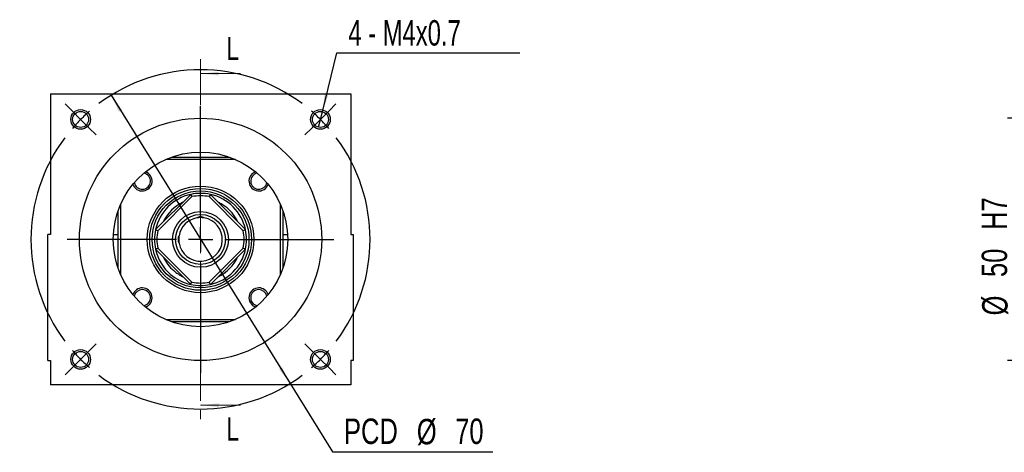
# Model space of a CAD drawing. Header units: millimetres. Extents: x 33 to 273, y 7 to 196.
# Tile 1 of 8: x 34 to 169, y 19 to 78. Entities that reach past the tile are written whole.
import ezdxf

# ---------------------------------------------------------------- set-up
doc = ezdxf.new("R2010")
doc.units = ezdxf.units.MM
doc.linetypes.add('CENTER', pattern=[10.16, 6.35, -1.27, 1.27, -1.27])
doc.layers.add('FORMAT', color=7, linetype='Continuous')
doc.styles.add('SLDTEXTSTYLE0', font='TXT', dxfattribs={"width": 0.75})
doc.styles.add('SLDTEXTSTYLE5', font='TXT', dxfattribs={"width": 0.7})
doc.dimstyles.new('SLDDIMSTYLE6', dxfattribs={"dimtxt": 3.5, "dimasz": 2.5, "dimexe": 0, "dimexo": 0.0625, "dimgap": 0.875, "dimtad": 0, "dimtih": 1, "dimtoh": 1, "dimlfac": 1.5, "dimrnd": 1e-09, "dimzin": 12, "dimdsep": 46, "dimtxsty": 'SLDTEXTSTYLE0', "dimsah": 1, "dimcen": 0, "dimadec": 0, "dimazin": 3, "dimtfac": 1, "dimtmove": 0, "dimatfit": 3, "dimfxl": 0, "dimfrac": 2, "dimtolj": 1, "dimtzin": 12, "dimarcsym": 0})
doc.dimstyles.new('SLDDIMSTYLE7', dxfattribs={"dimtxt": 3.5, "dimasz": 2.5, "dimexe": 0, "dimexo": 0.0625, "dimgap": 0.875, "dimtad": 0, "dimtih": 1, "dimtoh": 1, "dimdec": 6, "dimlfac": 1.5, "dimrnd": 1e-09, "dimzin": 12, "dimdsep": 46, "dimtxsty": 'SLDTEXTSTYLE0', "dimblk1": 'NONE', "dimsah": 1, "dimcen": 0, "dimadec": 0, "dimazin": 3, "dimtfac": 1, "dimtmove": 0, "dimatfit": 3, "dimldrblk": 'NONE', "dimfxl": 0, "dimfrac": 2, "dimtolj": 1, "dimtzin": 12, "dimarcsym": 0})
doc.dimstyles.new('SLDDIMSTYLE8', dxfattribs={"dimtxt": 3.5, "dimasz": 2.5, "dimexe": 0, "dimexo": 0.0625, "dimgap": 0.875, "dimtad": 1, "dimlfac": 1.5, "dimrnd": 1e-09, "dimzin": 12, "dimdsep": 46, "dimtxsty": 'SLDTEXTSTYLE0', "dimsah": 1, "dimcen": 0.09, "dimadec": 0, "dimazin": 3, "dimtfac": 1, "dimtofl": 0, "dimtmove": 0, "dimatfit": 3, "dimfxl": 0, "dimfrac": 2, "dimtolj": 1, "dimarcsym": 0})

# ---------------------------------------------------------------- blocks, each defined once
blk = doc.blocks.new('_D_11')
at = {"layer": 'FORMAT', "color": 7}
for p, q in [((46.3, 67.79), (70.94, 28.16)), ((70.94, 28.16), (76.77, 18.78)), ((76.77, 18.78), (98.83, 18.78))]:
    blk.add_line(p, q, dxfattribs=at)
for points in [[(46.3, 67.79), (47.41, 65.53), (47.83, 65.8)], [(70.94, 28.16), (69.83, 30.41), (69.41, 30.15)]]:
    blk.add_solid(points, dxfattribs=at)
at = {"layer": 'FORMAT', "color": 7, "char_height": 3.5, "attachment_point": 1, "style": 'SLDTEXTSTYLE0'}
for s, insert in [('PCD', (78.36, 23.34)), ('%%c', (88.38, 23.29)), ('70', (93.66, 23.34))]:
    blk.add_mtext(s, dxfattribs=dict(at, insert=insert))
blk = doc.blocks.new('_D_12')
at = {"layer": 'FORMAT'}
for p, q in [((75.38, 65.54), (77.36, 73.61)), ((77.36, 73.61), (102.54, 73.61)), ((74.86, 63.4), (75.38, 65.54))]:
    blk.add_line(p, q, dxfattribs=at)
blk.add_solid([(75.38, 65.54), (76.22, 67.91), (75.73, 68.03)], dxfattribs=at)
at = {"layer": 'FORMAT', "insert": (78.95, 78.13), "char_height": 3.5, "attachment_point": 1, "style": 'SLDTEXTSTYLE5'}
blk.add_mtext('4 - M4x0.7', dxfattribs=at)
blk = doc.blocks.new('_NONE')
blk = doc.blocks.new('SW_CENTERMARKSYMBOL_5')
at = {"layer": 'FORMAT', "color": 0}
for p, q in [((0, 3.33), (0, 18.33)), ((0, 0), (0, 1.67)), ((-3.33, 0), (-18.33, 0)), ((0, 0), (-1.67, 0)), ((0, 0), (0, -1.67)), ((0, 0), (1.67, 0)), ((3.33, 0), (18.33, 0)), ((0, -3.33), (0, -18.33))]:
    blk.add_line(p, q, dxfattribs=at)
blk = doc.blocks.new('SW_CENTERMARKSYMBOL_6')
at = {"layer": 'FORMAT', "color": 0}
for p, q in [((-34.18, 1.18), (-35.13, 2.13)), ((-16.5, -13.17), (-16.5, 1.67)), ((1.18, 1.18), (2.13, 2.13)), ((-33, 0), (-34.18, 1.18)), ((0, 0), (-1.18, -1.18)), ((0, 0), (1.18, 1.18)), ((-33, 0), (-31.82, -1.18)), ((-31.82, -1.18), (-30.87, -2.13)), ((-1.18, -1.18), (-2.13, -2.13)), ((-16.5, -16.5), (-16.5, -14.83)), ((-19.83, -16.5), (-34.66, -16.5)), ((-16.5, -16.5), (-18.17, -16.5)), ((-16.5, -16.5), (-16.5, -18.17)), ((-16.5, -16.5), (-14.83, -16.5)), ((-13.17, -16.5), (1.67, -16.5)), ((-16.5, -19.83), (-16.5, -34.66)), ((-31.82, -31.82), (-30.87, -30.87)), ((-1.18, -31.82), (-2.13, -30.87)), ((-33, -33), (-31.82, -31.82)), ((0, -33), (-1.18, -31.82)), ((-33, -33), (-34.18, -34.18)), ((0, -33), (1.18, -34.18)), ((-34.18, -34.18), (-35.13, -35.13)), ((1.18, -34.18), (2.13, -35.13))]:
    blk.add_line(p, q, dxfattribs=at)
for start, end in [(53.1851, 126.8149), (130.9074, 135), (45, 49.0926), (135, 139.0926), (40.9074, 45), (143.1851, 216.8149), (323.1851, 36.8149), (220.9074, 225), (315, 319.0926), (225, 229.0926), (310.9074, 315), (233.1851, 306.8149)]:
    blk.add_arc((-16.5, -16.5), 23.33, start, end, dxfattribs=at)
blk = doc.blocks.new('_D_14')
at = {"layer": 'FORMAT', "color": 7}
for p, q in [((181.21, 64.64), (169.67, 64.64)), ((170.67, 64.64), (170.67, 31.31)), ((181.21, 31.31), (169.67, 31.31))]:
    blk.add_line(p, q, dxfattribs=at)
for points in [[(170.67, 64.64), (170.42, 62.14), (170.92, 62.14)], [(170.67, 31.31), (170.92, 33.81), (170.42, 33.81)]]:
    blk.add_solid(points, dxfattribs=at)
at = {"layer": 'FORMAT', "color": 7, "char_height": 3.5, "attachment_point": 1, "rotation": 90, "style": 'SLDTEXTSTYLE0'}
for s, insert in [('H7', (166.1, 49.28)), ('50', (166.1, 42.8)), ('%%c', (166.16, 37.52))]:
    blk.add_mtext(s, dxfattribs=dict(at, insert=insert))

msp = doc.modelspace()

# ---------------------------------------------------------------- linework, layer by layer
at = {"color": 7, "linetype": 'CENTER', "lineweight": 18}
msp.add_line((58.62067028, 72.77272727), (58.62067028, 23.17272727), dxfattribs=at)
at = {"color": 7, "linetype": 'Continuous', "lineweight": 18}
for p, q in [((64.12067028, 70.77272727), (58.62067028, 70.77272727)), ((64.12067028, 25.17272727), (58.62067028, 25.17272727))]:
    msp.add_line(p, q, dxfattribs=at)
at = {"color": 7, "linetype": 'Continuous', "lineweight": 25}
for p, q in [((37.95400395, 67.97272683), (37.95400395, 48.63939397)), ((37.95400395, 67.97272683), (79.28733661, 67.97272683)), ((79.28733661, 67.97272683), (79.28733661, 48.63939397)), ((63.41650191, 58.97272721), (53.82483865, 58.97272721)), ((54.67661696, 59.30606122), (62.56472359, 59.30606122)), ((52.43420486, 49.32873403), (57.26466352, 54.1591927)), ((57.43034426, 53.8534693), (52.73992825, 49.16305329)), ((64.5014123, 49.16305329), (59.8109963, 53.8534693)), ((59.97667703, 54.1591927), (64.8071357, 49.32873403)), ((47.28733633, 44.02867396), (47.28733633, 51.91678059)), ((47.62067034, 52.7685589), (47.62067034, 43.17689564)), ((69.62067022, 43.17689564), (69.62067022, 52.7685589)), ((69.95400423, 51.91678059), (69.95400423, 44.02867396)), ((37.62066994, 31.30606036), (37.62066994, 48.63939397)), ((37.95400395, 48.63939397), (37.62066994, 48.63939397)), ((46.63920287, 48.63939397), (47.28733633, 48.63939397)), ((69.95400423, 48.63939397), (70.60213768, 48.63939397)), ((79.28733661, 48.63939397), (79.62067062, 48.63939397)), ((79.62067062, 48.63939397), (79.62067062, 31.30606036)), ((57.26466352, 41.78626185), (52.43420486, 46.61672052)), ((52.73992825, 46.78240125), (57.43034426, 42.09198525)), ((59.8109963, 42.09198525), (64.5014123, 46.78240125)), ((64.8071357, 46.61672052), (59.97667703, 41.78626185)), ((53.82483865, 36.97272733), (63.41650191, 36.97272733)), ((62.56472359, 36.63939332), (54.67661696, 36.63939332)), ((37.62066994, 31.30606036), (37.95400395, 31.30606036)), ((37.95400395, 31.30606036), (37.95400395, 27.97272772)), ((79.62067062, 31.30606036), (79.28733661, 31.30606036)), ((79.28733661, 31.30606036), (79.28733661, 27.97272772)), ((79.28733661, 27.97272772), (37.95400395, 27.97272772))]:
    msp.add_line(p, q, dxfattribs=at)
for centre, radius in [((42.12151205, 64.4718855), 1.35), ((42.12151205, 64.4718855), 1.1), ((75.11982851, 64.4718855), 1.35), ((75.11982851, 64.4718855), 1.1), ((58.62067028, 47.97272727), 16.66666667), ((58.62067028, 47.97272727), 12), ((58.62067028, 47.97272727), 7.33333333), ((58.62067028, 47.97272727), 7), ((58.62067028, 47.97272727), 6.66666667), ((58.62067028, 47.97272727), 3.83609679), ((58.62067028, 47.97272727), 3.4319516), ((42.12151205, 31.47356905), 1.35), ((42.12151205, 31.47356905), 1.1), ((75.11982851, 31.47356905), 1.35), ((75.11982851, 31.47356905), 1.1)]:
    msp.add_circle(centre, radius, dxfattribs=at)
for centre, radius, start, end in [((50.60679342, 55.98660413), 1.35, 198.3337510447, 71.6662489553), ((50.60679342, 55.98660413), 1.11666667, 190.5762149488, 79.4237850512), ((66.63454713, 55.98660413), 1.35, 108.3337510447, 341.6662489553), ((66.63454713, 55.98660413), 1.11666667, 100.5762149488, 349.4237850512), ((58.62067028, 47.97272727), 6.33333333, 77.6368975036, 102.3631024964), ((58.62067028, 47.97272727), 6.33333333, 102.3631024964, 167.6368975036), ((58.62067028, 47.97272727), 5.66666667, 115.2500772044, 154.7499227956), ((58.62067028, 47.97272727), 6, 78.5573097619, 101.4426902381), ((58.62067028, 47.97272727), 6.33333333, 12.3631024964, 77.6368975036), ((58.62067028, 47.97272727), 5.66666667, 25.2500772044, 64.7499227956), ((58.62067028, 47.97272727), 3, 99.6527866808, 170.3472133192), ((58.62067028, 47.97272727), 3, 189.6527866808, 80.3472133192), ((58.62067028, 47.97272727), 6.33333333, 167.6368975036, 192.3631024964), ((58.62067028, 47.97272727), 6, 168.5573097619, 191.4426902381), ((58.62067028, 47.97272727), 6, 348.5573097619, 11.4426902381), ((58.62067028, 47.97272727), 6.33333333, 347.6368975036, 12.3631024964), ((58.62067028, 47.97272727), 6.33333333, 192.3631024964, 229.3143703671), ((58.62067028, 47.97272727), 6.33333333, 282.3631024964, 347.6368975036), ((58.62067028, 47.97272727), 5.66666667, 205.2500772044, 229.3143703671), ((58.62067028, 47.97272727), 5.66666667, 295.2500772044, 334.7499227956), ((58.62067028, 47.97272727), 5.66666667, 229.3143703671, 244.7499227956), ((58.62067028, 47.97272727), 6.33333333, 229.3143703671, 257.6368975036), ((58.62067028, 47.97272727), 6, 258.5573097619, 281.4426902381), ((50.60679342, 39.95885042), 1.35, 90, 161.6662489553), ((50.60679342, 39.95885042), 1.11666667, 90, 169.4237850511), ((50.60679342, 39.95885042), 1.35, 288.3337510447, 90), ((50.60679342, 39.95885042), 1.11666667, 280.5762149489, 90), ((58.62067028, 47.97272727), 6.33333333, 257.6368975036, 282.3631024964), ((66.63454713, 39.95885042), 1.35, 90, 251.6662489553), ((66.63454713, 39.95885042), 1.11666667, 90, 259.4237850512), ((66.63454713, 39.95885042), 1.35, 18.3337510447, 90), ((66.63454713, 39.95885042), 1.11666667, 10.5762149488, 90)]:
    msp.add_arc(centre, radius, start, end, dxfattribs=at)
for points in [[(57.26466357, 54.1591929), (57.32026263, 54.05756146), (57.37550065, 53.95566051), (57.43034425, 53.85346906)], [(59.97667699, 54.1591929), (59.92107793, 54.05756146), (59.86583991, 53.95566051), (59.8109963, 53.85346906)], [(52.43420465, 49.32873398), (52.53583609, 49.27313492), (52.63773704, 49.2178969), (52.73992849, 49.1630533)], [(64.8071359, 49.32873398), (64.70550447, 49.27313492), (64.60360352, 49.2178969), (64.50141206, 49.1630533)], [(52.73992849, 46.78240125), (52.63773704, 46.72755764), (52.53583609, 46.67231962), (52.43420465, 46.61672056)], [(64.8071359, 46.61672056), (64.70550447, 46.67231962), (64.60360352, 46.72755764), (64.50141206, 46.78240125)], [(57.26466357, 41.78626165), (57.32026263, 41.88789308), (57.37550065, 41.98979403), (57.43034425, 42.09198549)], [(59.97667699, 41.78626165), (59.92107793, 41.88789308), (59.86583991, 41.98979403), (59.8109963, 42.09198549)]]:
    msp.add_open_spline(points, degree=3, dxfattribs=at)
for points, knots in [([(59.1237015, 50.9302532), (59.05583589, 50.97097562), (58.97796221, 51.0057178), (58.85012498, 51.04212851), (58.80618145, 51.05155075), (58.71541745, 51.064441), (58.66802972, 51.06785514), (58.52824988, 51.06796249), (58.43474517, 51.05444921), (58.26404171, 51.00598346), (58.1856895, 50.97108652), (58.11763905, 50.9302532)], [0, 0, 0, 0, 0.25, 0.25, 0.375, 0.375, 0.5, 0.5, 0.75, 0.75, 1, 1, 1, 1]), ([(59.09735443, 50.93257628), (59.07148536, 50.93733598), (58.97172905, 50.95569034), (58.74553852, 50.97437504), (58.46401957, 50.97263402), (58.24422605, 50.9521885), (58.14829681, 50.93403431), (58.12114692, 50.92889631)], [0, 0, 0, 0, 0.0961582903, 0.3708056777, 0.6365591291, 0.8971389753, 1, 1, 1, 1]), ([(55.66314435, 48.4757585), (55.62242193, 48.40789288), (55.58767975, 48.3300192), (55.55126905, 48.20218197), (55.5418468, 48.15823845), (55.52895655, 48.06747445), (55.52554241, 48.02008671), (55.52543506, 47.88030687), (55.53894834, 47.78680217), (55.58741409, 47.6160987), (55.62231103, 47.53774649), (55.66314435, 47.46969605)], [0, 0, 0, 0, 0.25, 0.25, 0.375, 0.375, 0.5, 0.5, 0.75, 0.75, 1, 1, 1, 1]), ([(55.66082128, 48.44941142), (55.65606157, 48.42354236), (55.63770721, 48.32378604), (55.61902251, 48.09759551), (55.62076353, 47.81607656), (55.64120905, 47.59628305), (55.65936324, 47.5003538), (55.66450124, 47.47320391)], [0, 0, 0, 0, 0.0961582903, 0.3708056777, 0.6365591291, 0.8971389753, 1, 1, 1, 1])]:
    msp.add_open_spline(points, degree=3, knots=knots, dxfattribs=at)
at = {"color": 7, "linetype": 'Continuous', "lineweight": 18}
for points in [[(58.62067028, 70.77272727), (61.12067028, 70.52272727), (61.12067028, 71.02272727)], [(58.62067028, 25.17272727), (61.12067028, 24.92272727), (61.12067028, 25.42272727)]]:
    msp.add_solid(points, dxfattribs=at)

# ---------------------------------------------------------------- block references
at = {"layer": 'FORMAT', "color": 7}
for name, p in [('SW_CENTERMARKSYMBOL_6', (75.11982851, 64.4718855)), ('SW_CENTERMARKSYMBOL_5', (58.62067028, 47.97272727))]:
    msp.add_blockref(name, p, dxfattribs=at)

# ---------------------------------------------------------------- texts
at = {"color": 7, "linetype": 'Continuous', "char_height": 3.175, "attachment_point": 1, "style": 'SLDTEXTSTYLE0'}
for insert in [(62.16527396, 75.8162831), (62.16527396, 23.49322318)]:
    msp.add_mtext('L', dxfattribs=dict(at, insert=insert))

# ---------------------------------------------------------------- dimensions: what is measured, and where the dimension line sits
at = {"layer": 'FORMAT'}
dim = msp.add_diameter_dim_2p(p1=(74.85818102, 63.40345647), p2=(75.38147599, 65.54031453), text='4 - M4x0.7 \\P', dimstyle='SLDDIMSTYLE7', override={"dimpost": '<>'}, dxfattribs=at)
dim.commit()
dim.dimension.update_dxf_attribs({"geometry": '_D_12', "text_midpoint": (90.74425631, 76.39293833), "dimtype": 163})
at = {"layer": 'FORMAT', "color": 7}
dim = msp.add_diameter_dim_2p(p1=(70.93942304, 28.15624992), p2=(46.30191751, 67.78920463), text='PCD<>', dimstyle='SLDDIMSTYLE6', dxfattribs=at)
dim.commit()
dim.dimension.update_dxf_attribs({"geometry": '_D_11', "text_midpoint": (88.59361151, 21.58343977), "dimtype": 163})
dim = msp.add_linear_dim(base=(170.66872281, 31.30606061), p1=(182.20503728, 64.63939394), p2=(182.20503728, 31.30606061), angle=90, text='%%c<>H7', dimstyle='SLDDIMSTYLE8', dxfattribs=at)
dim.commit()
dim.dimension.update_dxf_attribs({"geometry": '_D_14', "text_midpoint": (170.66872281, 46.2795221), "dimtype": 160})

doc.saveas('drawing.dxf')
